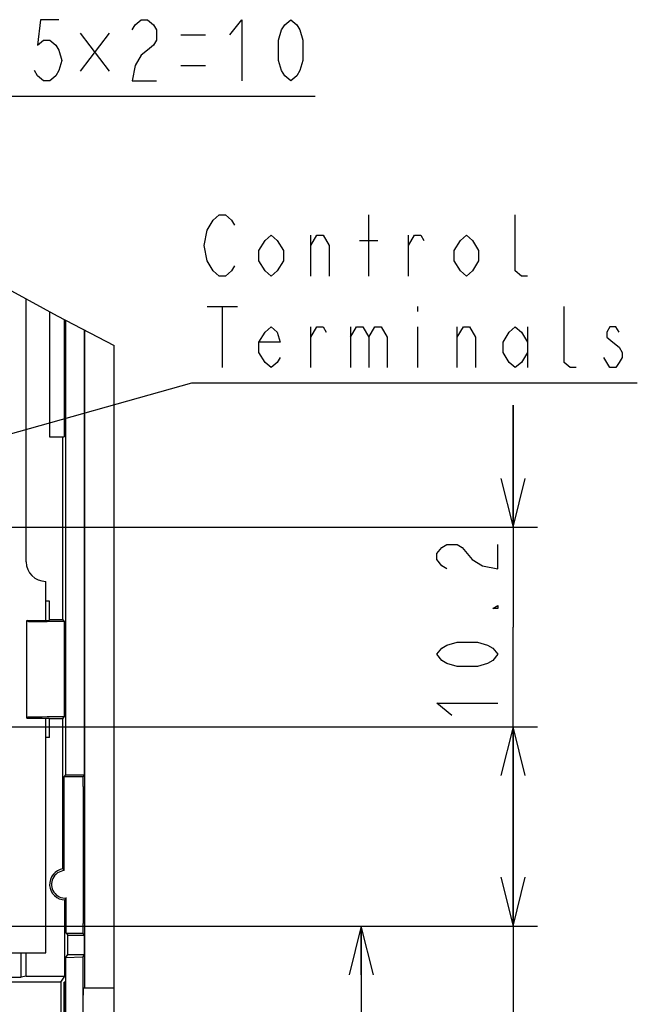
# Model space of a CAD drawing. Extents: x 36 to 410, y 13 to 287.
# Tile 12 of 16: x 293 to 319, y 98 to 138. Entities that reach past the tile are written whole.
import ezdxf

# ---------------------------------------------------------------- set-up
doc = ezdxf.new("R2010")
doc.units = 0
doc.header["$LTSCALE"] = 23.1
doc.layers.get('0').update_dxf_attribs({"linetype": 'CONTINUOUS'})
doc.layers.add('ALL_DIM', color=7, linetype='CONTINUOUS')
doc.layers.add('ALL_NOTE', color=7, linetype='CONTINUOUS')
doc.dimstyles.get("Standard").update_dxf_attribs({"dimtxt": 2.5, "dimasz": 2.5, "dimexe": 1.25, "dimexo": 0.625, "dimtad": 1, "dimcen": 2.5, "dimazin": 3, "dimtfac": 1, "dimtmove": 0, "dimatfit": 3})

# ---------------------------------------------------------------- blocks, each defined once
blk = doc.blocks.new('_OPEN')
at = {"color": 0, "linetype": 'BYBLOCK'}
for p, q in [((0, 0), (-1, 0.25)), ((-1, -0.25), (0, 0)), ((-1, 0), (0, 0))]:
    blk.add_line(p, q, dxfattribs=at)
blk = doc.blocks.new('*D29')
at = {"layer": 'ALL_DIM', "color": 2, "linetype": 'CONTINUOUS'}
for p, q in [((283.318, 101.869), (283.318, 136.28)), ((291.318, 101.869), (291.318, 136.28)), ((283.318, 135.28), (287.318, 135.28)), ((291.318, 135.28), (287.318, 135.28)), ((287.318, 135.28), (305.382, 135.28))]:
    blk.add_line(p, q, dxfattribs=at)
at = {"layer": 'ALL_DIM', "color": 2, "linetype": 'CONTINUOUS', "xscale": 2, "yscale": 2, "zscale": 2, "rotation": 180}
blk.add_blockref('_OPEN', (283.318, 135.28), dxfattribs=at)
at = {"layer": 'ALL_DIM', "color": 2, "linetype": 'CONTINUOUS', "xscale": 2, "yscale": 2, "zscale": 2}
blk.add_blockref('_OPEN', (291.318, 135.28), dxfattribs=at)
blk = doc.blocks.new('*D30')
at = {"layer": 'ALL_DIM', "color": 2, "linetype": 'CONTINUOUS'}
for p, q in [((313.486, 117.626), (313.486, 122.626)), ((313.486, 122.626), (313.486, 113.546)), ((269.753, 117.626), (314.486, 117.626)), ((313.486, 104.466), (313.486, 113.546)), ((276.405, 109.466), (314.486, 109.466)), ((313.486, 109.466), (313.486, 104.466))]:
    blk.add_line(p, q, dxfattribs=at)
at = {"layer": 'ALL_DIM', "color": 2, "linetype": 'CONTINUOUS', "xscale": 2, "yscale": 2, "zscale": 2}
for p, rotation in [((313.486, 117.626), 270), ((313.486, 109.466), 90)]:
    blk.add_blockref('_OPEN', p, dxfattribs=dict(at, rotation=rotation))
blk = doc.blocks.new('*D31')
at = {"layer": 'ALL_DIM', "color": 2, "linetype": 'CONTINUOUS'}
for p, q in [((275.316, 109.466), (314.486, 109.466)), ((313.486, 109.466), (313.486, 105.386)), ((313.486, 101.306), (313.486, 105.386)), ((313.486, 105.386), (313.486, 90.349)), ((291.743, 101.306), (314.486, 101.306))]:
    blk.add_line(p, q, dxfattribs=at)
at = {"layer": 'ALL_DIM', "color": 2, "linetype": 'CONTINUOUS', "xscale": 2, "yscale": 2, "zscale": 2}
for p, rotation in [((313.486, 109.466), 90), ((313.486, 101.306), 270)]:
    blk.add_blockref('_OPEN', p, dxfattribs=dict(at, rotation=rotation))
blk = doc.blocks.new('*D32')
at = {"layer": 'ALL_DIM', "color": 2, "linetype": 'CONTINUOUS'}
for p, q in [((291.514, 101.306), (308.268, 101.306)), ((307.268, 101.306), (307.268, 90.56)), ((307.268, 79.814), (307.268, 90.56)), ((292.592, 79.814), (308.268, 79.814))]:
    blk.add_line(p, q, dxfattribs=at)
at = {"layer": 'ALL_DIM', "color": 2, "linetype": 'CONTINUOUS', "xscale": 2, "yscale": 2, "zscale": 2}
for p, rotation in [((307.268, 101.306), 90), ((307.268, 79.814), 270)]:
    blk.add_blockref('_OPEN', p, dxfattribs=dict(at, rotation=rotation))

msp = doc.modelspace()

# ---------------------------------------------------------------- linework, layer by layer
at = {"color": 7, "linetype": 'CONTINUOUS'}
for p, q in [((292.145, 127.744), (294.807, 126.284)), ((293.542, 116.214), (293.542, 126.977)), ((294.502, 126.451), (294.502, 121.334)), ((294.807, 126.284), (297.142, 125.066)), ((295.095, 126.133), (295.095, 121.334)), ((295.161, 107.498), (295.161, 126.099)), ((295.927, 107.498), (295.927, 125.699)), ((295.942, 98.774), (295.942, 125.692)), ((297.142, 77.414), (297.142, 125.066)), ((294.502, 121.334), (295.095, 121.334)), ((295.048, 113.839), (295.048, 121.334)), ((294.342, 113.814), (294.342, 115.414)), ((294.492, 114.6), (294.342, 114.6)), ((294.492, 113.839), (294.492, 114.6)), ((293.573, 113.814), (294.474, 113.814)), ((293.608, 113.779), (293.573, 113.814)), ((293.573, 109.814), (293.573, 113.814)), ((295.1, 113.765), (294.408, 113.765)), ((294.474, 113.814), (294.492, 113.839)), ((295.048, 113.839), (294.492, 113.839)), ((295.048, 113.839), (295.1, 113.765)), ((295.1, 113.765), (295.1, 109.863)), ((293.608, 109.849), (293.573, 109.814)), ((293.573, 109.814), (294.474, 109.814)), ((294.342, 100.214), (294.342, 109.814)), ((295.1, 109.863), (294.408, 109.863)), ((294.474, 109.814), (294.492, 109.789)), ((295.048, 109.789), (294.492, 109.789)), ((294.492, 109.028), (294.492, 109.789)), ((295.048, 109.789), (295.1, 109.863)), ((295.048, 103.647), (295.048, 109.789)), ((294.492, 109.028), (294.342, 109.028)), ((295.103, 107.414), (295.161, 107.498)), ((295.869, 107.414), (295.103, 107.414)), ((295.103, 103.574), (295.103, 107.414)), ((295.161, 107.498), (295.927, 107.498)), ((295.927, 107.498), (295.869, 107.414)), ((295.869, 107.414), (295.869, 107.014)), ((295.898, 107.014), (295.869, 107.014)), ((295.898, 101.414), (295.898, 107.014)), ((295.133, 99.25), (295.133, 102.374)), ((295.188, 101.014), (295.188, 102.454)), ((295.869, 101.414), (295.898, 101.414)), ((295.869, 101.414), (295.869, 101.014)), ((295.188, 101.014), (295.869, 101.014)), ((295.188, 101.014), (295.246, 100.93)), ((295.246, 100.93), (295.927, 100.93)), ((295.246, 100.136), (295.246, 100.93)), ((295.927, 100.93), (295.869, 101.014)), ((295.927, 100.136), (295.927, 100.93)), ((292.742, 100.214), (294.342, 100.214)), ((293.332, 99.208), (293.332, 100.214)), ((293.542, 99.25), (293.542, 100.214)), ((295.163, 100.017), (295.246, 100.136)), ((295.163, 100.017), (295.866, 100.049)), ((295.163, 95.403), (295.163, 100.017)), ((295.246, 100.136), (295.927, 100.136)), ((295.927, 100.136), (295.866, 100.049)), ((295.866, 100.049), (295.866, 96.458)), ((291.588, 99.208), (293.332, 99.208)), ((293.542, 99.25), (293.332, 99.208)), ((293.542, 99.25), (295.133, 99.25)), ((294.968, 99.014), (295.133, 99.25)), ((294.968, 99.014), (291.782, 99.014)), ((294.968, 99.014), (294.968, 96.214)), ((295.142, 99.014), (295.103, 99.014)), ((295.103, 96.214), (295.103, 99.014)), ((295.142, 95.343), (295.142, 99.014)), ((295.893, 98.774), (297.142, 98.774))]:
    msp.add_line(p, q, dxfattribs=at)
for points in [[(293.608, 113.779), (293.638, 113.775), (293.72, 113.772), (293.847, 113.769), (294.012, 113.767), (294.203, 113.766), (294.408, 113.765)], [(294.408, 109.863), (294.203, 109.862), (294.012, 109.861), (293.847, 109.859), (293.72, 109.856), (293.638, 109.853), (293.608, 109.849)], [(295.103, 103.574), (295.085, 103.599), (295.066, 103.623), (295.048, 103.647)], [(295.188, 102.454), (295.17, 102.427), (295.151, 102.4), (295.133, 102.374)], [(295.883, 97.974), (295.884, 98.181), (295.884, 98.374), (295.886, 98.54), (295.888, 98.667), (295.89, 98.747), (295.893, 98.774)]]:
    msp.add_lwpolyline(points, dxfattribs=at)
for centre, radius, start, end in [((294.342, 116.214), 0.8, 180, 270), ((295.142, 103.014), 0.64, 98.4308, 269.2124), ((295.142, 103.014), 0.562, 93.9906, 274.6904)]:
    msp.add_arc(centre, radius, start, end, dxfattribs=at)
at = {"layer": 'ALL_DIM', "color": 2, "linetype": 'CONTINUOUS'}
for p, q in [((296.945, 137.858), (295.757, 136.296)), ((295.757, 137.858), (296.945, 136.296)), ((299.882, 137.78), (300.882, 137.78)), ((299.882, 136.53), (300.882, 136.53))]:
    msp.add_line(p, q, dxfattribs=at)
for points in [[(294.882, 138.405), (294.132, 138.405), (294.007, 137.363), (294.257, 137.572), (294.507, 137.572), (294.757, 137.363), (294.882, 137.155), (295.007, 136.738), (294.882, 136.322), (294.757, 136.113), (294.507, 135.905), (294.257, 135.905), (294.007, 136.113), (293.882, 136.322)], [(297.882, 137.988), (298.007, 138.197), (298.257, 138.405), (298.507, 138.405), (298.757, 138.197), (298.882, 137.988), (298.882, 137.572), (298.757, 137.363), (298.507, 137.155), (298.257, 136.947), (298.007, 136.53), (297.882, 135.905), (298.882, 135.905)], [(301.882, 137.78), (302.382, 138.405), (302.382, 135.905)], [(304.382, 135.905), (304.132, 136.113), (304.007, 136.322), (303.882, 136.738), (303.882, 137.572), (304.007, 137.988), (304.132, 138.197), (304.382, 138.405), (304.632, 138.197), (304.757, 137.988), (304.882, 137.572), (304.882, 136.738), (304.757, 136.322), (304.632, 136.113), (304.382, 135.905)], [(310.778, 115.93), (310.569, 116.055), (310.361, 116.305), (310.361, 116.555), (310.569, 116.805), (310.778, 116.93), (311.194, 116.93), (311.403, 116.805)], [(311.403, 116.805), (311.819, 116.305), (312.236, 116.055), (312.861, 115.93), (312.861, 116.93)], [(312.861, 114.43), (312.861, 114.305), (312.653, 114.305), (312.861, 114.43)], [(312.861, 112.43), (312.653, 112.18), (312.444, 112.055), (312.028, 111.93), (311.194, 111.93), (310.778, 112.055), (310.569, 112.18), (310.361, 112.43), (310.569, 112.68), (310.778, 112.805), (311.194, 112.93), (312.028, 112.93), (312.444, 112.805), (312.653, 112.68), (312.861, 112.43)], [(310.986, 109.93), (310.361, 110.43), (312.861, 110.43)]]:
    msp.add_lwpolyline(points, dxfattribs=at)
at = {"layer": 'ALL_NOTE', "color": 2, "linetype": 'CONTINUOUS'}
for p, q in [((307.578, 127.913), (307.578, 130.413)), ((305.203, 127.913), (305.203, 129.58)), ((309.203, 127.913), (309.203, 129.58)), ((307.203, 129.371), (307.953, 129.371)), ((300.953, 126.663), (302.203, 126.663)), ((301.578, 126.663), (301.578, 124.163)), ((309.578, 126.663), (309.578, 126.455)), ((305.203, 124.163), (305.203, 125.83)), ((306.828, 125.83), (306.828, 124.163)), ((309.578, 125.83), (309.578, 124.163)), ((311.203, 124.163), (311.203, 125.83)), ((314.078, 125.83), (314.078, 124.163)), ((317.453, 124.163), (317.203, 124.58)), ((275.102, 116.454), (300.328, 123.538)), ((300.328, 123.538), (300.578, 123.538)), ((300.578, 123.538), (318.578, 123.538))]:
    msp.add_line(p, q, dxfattribs=at)
for points in [[(300.953, 129.788), (301.203, 130.205), (301.453, 130.413), (301.703, 130.413), (301.953, 130.205), (302.078, 129.996)], [(314.078, 127.913), (313.828, 127.913), (313.578, 128.121), (313.578, 130.413)], [(301.203, 128.121), (300.953, 128.538), (300.828, 129.163), (300.953, 129.788)], [(304.078, 128.538), (303.828, 128.121), (303.578, 127.913), (303.328, 128.121), (303.078, 128.538), (303.078, 128.955), (303.328, 129.371), (303.578, 129.58), (303.828, 129.371), (304.078, 128.955), (304.078, 128.538)], [(305.203, 129.163), (305.453, 129.58), (305.703, 129.58), (305.953, 129.163), (305.953, 127.913)], [(309.203, 129.163), (309.453, 129.58), (309.703, 129.58), (309.828, 129.371)], [(312.078, 128.538), (311.828, 128.121), (311.578, 127.913), (311.328, 128.121), (311.078, 128.538), (311.078, 128.955), (311.328, 129.371), (311.578, 129.58), (311.828, 129.371), (312.078, 128.955), (312.078, 128.538)], [(302.078, 128.33), (301.953, 128.121), (301.703, 127.913), (301.453, 127.913), (301.203, 128.121)], [(316.078, 124.163), (315.828, 124.163), (315.578, 124.371), (315.578, 126.663)], [(303.953, 124.58), (303.828, 124.371), (303.578, 124.163), (303.328, 124.371), (303.078, 124.788), (303.078, 125.205), (303.328, 125.621), (303.578, 125.83), (303.828, 125.621), (303.953, 125.205), (303.078, 125.205)], [(305.203, 125.413), (305.453, 125.83), (305.703, 125.83), (305.828, 125.621)], [(306.828, 125.413), (307.078, 125.83), (307.328, 125.83), (307.578, 125.413), (307.578, 124.163)], [(307.578, 125.413), (307.828, 125.83), (308.078, 125.83), (308.328, 125.413), (308.328, 124.163)], [(311.203, 125.413), (311.453, 125.83), (311.703, 125.83), (311.953, 125.413), (311.953, 124.163)], [(314.078, 124.788), (313.828, 124.371), (313.578, 124.163), (313.328, 124.371), (313.078, 124.788), (313.078, 125.205), (313.328, 125.621), (313.578, 125.83), (313.828, 125.621), (314.078, 125.205)], [(317.828, 125.621), (317.703, 125.83), (317.453, 125.83), (317.328, 125.621), (317.328, 125.413), (317.578, 125.205), (317.828, 124.996), (317.953, 124.788), (317.953, 124.58), (317.828, 124.371), (317.703, 124.163), (317.453, 124.163)]]:
    msp.add_lwpolyline(points, dxfattribs=at)

# ---------------------------------------------------------------- dimensions: what is measured, and where the dimension line sits
at = {"layer": 'ALL_DIM', "color": 2, "linetype": 'CONTINUOUS'}
dim = msp.add_linear_dim(base=(291.318, 135.28), p1=(283.318, 101.869), p2=(291.318, 101.869), dimstyle='Standard', dxfattribs=at)
dim.commit()
dim.dimension.update_dxf_attribs({"geometry": '*D29', "text_midpoint": (293.382, 135.905), "dimtype": 128})
for base, p1, p2, picture, middle in [((313.486, 109.466), (269.753, 117.626), (276.405, 109.466), '*D30', (312.861, 109.43)), ((313.486, 101.306), (275.316, 109.466), (291.743, 101.306), '*D31', (312.861, 90.349)), ((307.268, 79.814), (291.514, 101.306), (292.592, 79.814), '*D32', (306.643, 86.334))]:
    dim = msp.add_linear_dim(base=base, p1=p1, p2=p2, angle=270, dimstyle='Standard', dxfattribs=at)
    dim.commit()
    dim.dimension.update_dxf_attribs({"geometry": picture, "text_midpoint": middle, "dimtype": 128})

doc.saveas('drawing.dxf')
